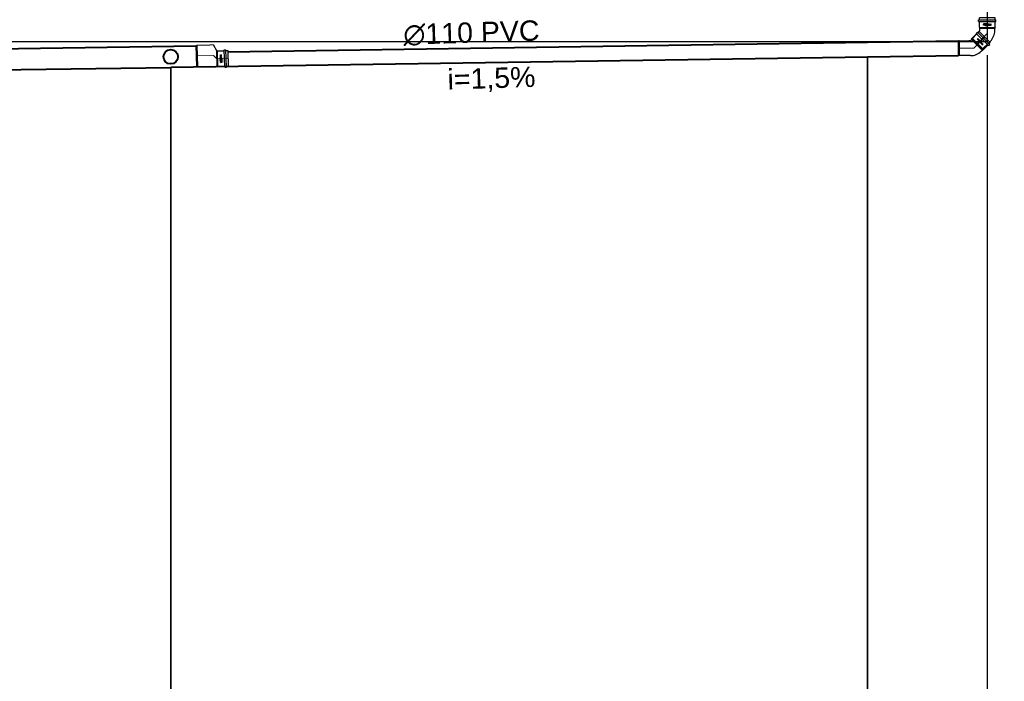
# Model space of a CAD drawing. Header units: inches. Extents: x -4581 to 28141, y -59678 to 5024.
# Tile 6 of 18: x 10693 to 11417, y 3743 to 4229. Entities that reach past the tile are written whole.
import ezdxf
from ezdxf.enums import TextEntityAlignment as Align
from ezdxf.lldxf.tags import DXFTag

# ---------------------------------------------------------------- set-up
doc = ezdxf.new("R2010")
doc.units = ezdxf.units.IN
doc.header["$MEASUREMENT"] = 0
for name, color, linetype, plot in [('3DCPCOLOR124', 152, 'Continuous', False), ('3DCPCOLOR242', 242, 'Continuous', False), ('CP_DETAL', 33, 'Continuous', False)]:
    doc.layers.add(name, color=color, linetype=linetype, plot=plot)
doc.layers.add('CP_AXISKA', color=7, linetype='DASHDOT', lineweight=15, plot=False)
doc.layers.add('IS - opis tabeli profilu', color=7, linetype='Continuous', lineweight=30)
doc.layers.add('IS - rury PVC DN160', color=134, linetype='Continuous', lineweight=30)
for name, color, linetype, true_color in [('IS_Sieci_na_profilu', 7, 'SOLID', 0x000000), ('IS_Tabelka_profilu', 7, 'SOLID', 0x000000), ('IS_Teren_proj', 7, 'SOLID', 0x000000)]:
    doc.layers.add(name, color=color, linetype=linetype, true_color=true_color)
doc.styles.add('CP_ATTR', font='ROMANS.SHX')
tags = doc.linetypes.add('DASHDOT', pattern=[20, 10, -5, 0, -5]).pattern_tags.tags
tags[10:11] = [DXFTag(74, 4), DXFTag(75, 0), DXFTag(340, '0'), DXFTag(46, 0.0), DXFTag(50, 0.0), DXFTag(44, 0.0), DXFTag(45, 0.0)]
tags[8:9] = [DXFTag(74, 4), DXFTag(75, 0), DXFTag(340, '0'), DXFTag(46, 0.0), DXFTag(50, 0.0), DXFTag(44, 0.0), DXFTag(45, 0.0)]
tags[6:7] = [DXFTag(74, 4), DXFTag(75, 0), DXFTag(340, '0'), DXFTag(46, 0.0), DXFTag(50, 0.0), DXFTag(44, 0.0), DXFTag(45, 0.0)]
tags[4:5] = [DXFTag(74, 4), DXFTag(75, 0), DXFTag(340, '0'), DXFTag(46, 0.0), DXFTag(50, 0.0), DXFTag(44, 0.0), DXFTag(45, 0.0)]
tags = doc.linetypes.add('SOLID', pattern=[10, 10, 0]).pattern_tags.tags
tags[6:7] = [DXFTag(74, 4), DXFTag(75, 0), DXFTag(340, '0'), DXFTag(46, 0.0), DXFTag(50, 0.0), DXFTag(44, 0.0), DXFTag(45, 0.0)]
tags[4:5] = [DXFTag(74, 4), DXFTag(75, 0), DXFTag(340, '0'), DXFTag(46, 0.0), DXFTag(50, 0.0), DXFTag(44, 0.0), DXFTag(45, 0.0)]

# ---------------------------------------------------------------- blocks, each defined once
blk = doc.blocks.new('2dmgn008_logo01')
at = {"layer": '3DCPCOLOR124'}
for p, q in [((-4, 7), (-5.1, 7)), ((-5.1, 7), (-5.1, 4.8)), ((-4, 5.1), (-4, 7)), ((-4, 3.8), (1.9, 3.8)), ((1.6, 4.8), (-3.7, 4.8)), ((1.9, 16.5), (-2.9, 16.5)), ((-2.9, 16.5), (-2.9, 15.5)), ((-2.9, 15.5), (1.6, 15.5)), ((1.6, 14.4), (-2.9, 14.4)), ((-2.9, 14.4), (-2.9, 13.4)), ((-2.9, 13.4), (1.6, 13.4)), ((1.6, 12.3), (-2.9, 12.3)), ((-2.9, 12.3), (-2.9, 11.3)), ((-2.9, 11.3), (1.9, 11.3)), ((-2.9, 9.6), (-2.9, 8.9)), ((-2.9, 8.9), (-1.9, 8.9)), ((1.6, 8.6), (-2.9, 8.6)), ((-2.9, 8.6), (-2.9, 7.5)), ((-2.9, 7.5), (1.9, 7.5)), ((-2.9, 5.9), (-2.9, 5.2)), ((-2.9, 5.2), (-1.9, 5.2)), ((1.9, 3.2), (-2.9, 3.2)), ((-2.9, 3.2), (-2.9, 2.2)), ((-2.9, 2.2), (1.6, 2.2)), ((1.6, 1.1), (-2.9, 1.1)), ((-2.9, 1.1), (-2.9, 0)), ((-2.9, 0), (1.9, 0)), ((1.9, 10.7), (-1.9, 10.7)), ((-1.9, 8.9), (-1.9, 9.4)), ((1.9, 7), (-1.9, 7)), ((-1.9, 5.2), (-1.9, 5.6)), ((-1.6, 9.6), (1.6, 9.6)), ((-1.6, 5.9), (1.6, 5.9)), ((1.9, 15.2), (1.9, 14.7)), ((1.9, 13.1), (1.9, 12.6)), ((1.9, 9.4), (1.9, 8.8)), ((1.9, 5.6), (1.9, 5.1)), ((1.9, 1.9), (1.9, 1.4)), ((2.9, 14.4), (2.9, 15.5)), ((2.9, 12.3), (2.9, 13.4)), ((2.9, 8.6), (2.9, 9.7)), ((2.9, 4.8), (2.9, 5.9)), ((2.9, 2.2), (2.9, 1.1)), ((-2.9, -1.6), (-2.9, -2.3)), ((-2.9, -2.3), (-1.9, -2.3)), ((1.6, -2.6), (-2.9, -2.6)), ((-2.9, -2.6), (-2.9, -3.1)), ((-2.9, -3.1), (-0.8, -3.7)), ((1.9, -0.5), (-1.9, -0.5)), ((-1.9, -2.3), (-1.9, -1.8)), ((-1.6, -1.6), (1.6, -1.6)), ((-0.8, -3.7), (1.9, -3.7)), ((1.9, -1.8), (1.9, -2.4)), ((2.9, -2.6), (2.9, -1.6))]:
    blk.add_line(p, q, dxfattribs=at)
for centre, radius, start, end in [((-4, 4.8), 1.06, 179.7393, 270), ((-3.7, 5.1), 0.264, 180, 269.9023), ((-1.9, 9.6), 1.07, 90, 180), ((-1.9, 5.9), 1.07, 90, 180), ((-1.6, 9.4), 0.246, 90, 184.1233), ((-1.6, 5.7), 0.246, 90, 184.0475), ((1.6, 15.2), 0.293, 359.5038, 90), ((1.6, 14.7), 0.291, 269.5684, 360), ((1.6, 13.1), 0.293, 359.5231, 90), ((1.6, 12.6), 0.293, 270, 359.9989), ((1.6, 9.4), 0.264, 0, 90), ((1.6, 8.8), 0.264, 270, 359.9349), ((1.6, 5.6), 0.264, 360, 90), ((1.6, 5.1), 0.264, 270, 0.0108), ((1.6, 1.9), 0.264, 0.076, 90), ((1.6, 1.4), 0.264, 270, 359.924), ((1.9, 15.5), 1.04, 359.8403, 90), ((1.9, 12.3), 1.04, 270, 0.0193), ((1.9, 9.6), 1.06, 0.4214, 90), ((1.9, 8.6), 1.07, 270.2822, 0), ((1.9, 5.9), 1.06, 360, 90), ((1.9, 4.8), 1.07, 270.2634, 0), ((1.9, 2.2), 1.06, 359.5786, 90), ((1.9, 1.1), 1.07, 270.2875, 359.9985), ((2.3, 14.4), 0.598, 296.5604, 0), ((2.3, 13.4), 0.608, 359.9807, 62.8223), ((-1.9, -1.6), 1.07, 90, 180), ((-1.6, -1.8), 0.246, 90, 184.1125), ((1.6, -1.8), 0.264, 360, 90.0217), ((1.6, -2.4), 0.264, 270, 359.9023), ((1.9, -1.6), 1.06, 359.5786, 90), ((1.9, -2.6), 1.06, 269.7048, 359.9999)]:
    blk.add_arc(centre, radius, start, end, dxfattribs=at)
at = {"layer": '3DCPCOLOR242'}
for p, q in [((-2.7, -3.9), (-4, -3.6)), ((0.1, -4.1), (-3.9, -3)), ((-0.1, -11.3), (-2.3, -10.7)), ((1.1, -7.7), (-1.9, -6.9)), ((-0.2, -15.9), (-1.9, -15.4)), ((1.1, -7.2), (-1.7, -6.4)), ((-1.7, -14.9), (-0.1, -15.3)), ((-0.2, -16), (-0.2, -15.9)), ((1.2, -16.2), (0.5, -16)), ((0.5, -16), (0.5, -16.3)), ((1.1, -7.7), (1.3, -7.7))]:
    blk.add_line(p, q, dxfattribs=at)
for centre, radius, start, end in [((-4.3, -3.1), 0.174, 139.4748, 200.5636), ((-4, -3), 0.481, 201.3248, 240.9013), ((-4.2, -3.2), 0.283, 75.9119, 135.9983), ((-4.2, -3.9), 0.981, 73.8123, 86.5171), ((-3.5, -1.9), 1.69, 243.7383, 254.2465), ((-2.4, -15.6), 0.816, 103.1873, 179.7099), ((-2.2, -15.6), 0.973, 181.2014, 240.279), ((-2.5, -4.5), 0.644, 111.1152, 163.4814), ((-2.1, -4.5), 0.997, 166.5679, 210.0987), ((-2.2, -7.1), 0.892, 155.0132, 214.6021), ((-2.3, -9.2), 0.816, 114.0643, 202.8694), ((-2.4, -10.8), 0.727, 106.1924, 195.3195), ((-2.2, -10.8), 0.883, 195.3773, 250.0682), ((-1.8, -12.7), 1.31, 133.9918, 256.4618), ((-0.6, -3.6), 2.73, 211.3213, 275.0445), ((-2.3, -7.1), 0.818, 103.0323, 153.3127), ((-2.3, -7.3), 0.748, 209.4433, 244.7552), ((-1.6, -8.9), 1.49, 201.6704, 231.3076), ((-2.5, -12), 0.293, 73.8428, 119.965), ((-2.6, -16.1), 0.301, 251.9271, 357.0444), ((-2.6, -7.3), 0.65, 265.6622, 285.525), ((-2, -10.2), 1.88, 87.1606, 107.9858), ((-2, -4.7), 0.539, 116.6161, 177.0208), ((-1.7, -4.6), 0.806, 185.9288, 229.5909), ((-2.2, -8.1), 1.79, 72.2958, 99.0736), ((-2.1, -7.2), 0.393, 146.9616, 189.5199), ((-2.3, -10.9), 0.21, 72.1488, 182.4676), ((-2.2, -10.9), 0.37, 183.0166, 240.6152), ((-2.5, -11.4), 0.207, 256.8723, 333.1047), ((-1.9, -12.8), 0.636, 127.3644, 245.5528), ((-2.3, -16.8), 1.99, 73.1785, 97.0679), ((-2.2, -15.7), 0.348, 90.0735, 226.6774), ((-2.1, -7.2), 0.357, 74.3202, 141.4853), ((-1.9, -7.1), 0.609, 195.1451, 225.7671), ((-2.5, -7.7), 0.265, 290.2377, 337.5291), ((-2, -9.4), 0.472, 98.7899, 190.5825), ((-1.5, -9.3), 0.981, 191.9389, 227.9356), ((-2.5, -12.1), 0.449, 8.7244, 76.0552), ((-2.6, -16.2), 0.279, 6.2924, 59.4251), ((-2.4, -7.7), 0.183, 21.5725, 49.116), ((-2.4, -11.4), 0.167, 6.0969, 51.2591), ((-2.7, -11.3), 0.433, 342.5093, 1.3278), ((-2.7, -11.7), 0.662, 310.1939, 332.4304), ((-1.9, -4.9), 0.776, 84.807, 112.5283), ((-0.8, -3.6), 2.14, 227.7681, 264.971), ((-2.5, -7.7), 0.249, 338.4303, 15.9164), ((-2.7, -18.5), 3.22, 74.17, 79.8915), ((-0.6, -8), 2.56, 233.5529, 269.0169), ((-2, -13.1), 0.234, 234.8638, 292.3727), ((-1.8, -13.2), 0.719, 250.748, 317.7481), ((-2.3, -8), 1.19, 72.2691, 76.7646), ((-1.8, -10.9), 2.01, 44.3614, 97.334), ((-2, -11.1), 2.72, 40.2365, 88.5461), ((-2.3, -12.7), 0.729, 297.3533, 322.4271), ((-2.1, -7.2), 2.99, 66.1532, 85.5553), ((-3.2, -12.1), 1.85, 323.4917, 337.6276), ((-0.6, -13.1), 0.918, 120.9833, 158.9397), ((-4.6, -11.4), 4.03, 325.4422, 333.8801), ((-0.8, -13), 0.784, 70.6597, 109.7335), ((-0.8, -4.4), 1.34, 263.8725, 286.5282), ((0.3, -13.9), 1.45, 136.2371, 152.793), ((-1.9, -6.3), 2.13, 46.5165, 60.5203), ((-0.6, -13.1), 0.24, 82.5025, 118.5044), ((-0.6, -10), 0.492, 264.1111, 2.3117), ((-0.7, -13.4), 0.557, 329.5041, 78.2517), ((-1.1, -5.4), 0.961, 11.1112, 45.4314), ((-0.6, -5.3), 0.455, 294.1682, 9.8383), ((-0.9, -13.5), 1.23, 313.6171, 74.8695), ((1.1, -14.9), 1.81, 138.3177, 150.3499), ((-0.3, -14.1), 0.179, 156.2477, 208.0662), ((0, -13.9), 0.536, 211.3544, 244.0918), ((-0.4, -5.5), 0.842, 271.3477, 20.708), ((-0.9, -10.1), 0.755, 5.4784, 47.2661), ((-0.1, -14.1), 0.258, 239.0032, 288.6059), ((0.5, -16), 0.659, 177.1591, 197.9713), ((0.1, -10.3), 1.05, 255.0292, 275.2543), ((0.1, -15), 0.202, 99.2605, 177.5229), ((-21.3, -14), 21.2, 356.5514, 357.4519), ((0.3, -16.2), 0.401, 190.3294, 250.4785), ((0.3, -3.8), 0.817, 249.4862, 262.6491), ((-1.3, -5.9), 1.81, 22.396, 45.5071), ((-0.3, -10.2), 0.698, 293.2831, 345.067), ((0, -11.3), 0.454, 64.2567, 85.1843), ((0, -15.4), 0.621, 76.0627, 90.1224), ((-0.1, -4.6), 0.557, 50.0147, 70.9143), ((0.2, -4.3), 0.318, 263.6249, 288.2785), ((-0.9, -10.2), 1.29, 351.8443, 42.4547), ((0.2, -16.2), 0.393, 256.6965, 303.221), ((0, -11.2), 0.401, 23.6929, 71.5015), ((0.2, -11.2), 0.197, 270.9468, 310.5631), ((0.2, -15.1), 0.29, 45.8106, 81.4207), ((0.1, -4.4), 0.288, 10.0108, 50.8567), ((0.2, -4.5), 0.156, 287.1813, 350.1927), ((0, -4.5), 0.37, 349.838, 10.0295), ((0.2, -11.2), 0.243, 323.0875, 22.1003), ((-0.2, -15.3), 0.664, 5.0301, 36.7596), ((0.3, -16.3), 0.182, 308.0482, 0.8125), ((9.7, -15), 9.21, 181.6129, 183.265), ((-1.8, -25.8), 10.6, 74.8748, 77.6862), ((0.7, -16.5), 0.942, 56.6561, 73.6716), ((0.6, -8.4), 1.34, 58.7801, 70.7325), ((1.2, -16.1), 0.134, 265.2447, 321.7201), ((1.2, -7.5), 0.301, 17.9179, 59.9943), ((1.1, -7.5), 0.33, 314.2018, 5.594), ((1.3, -7.6), 0.133, 265.1659, 303.5871), ((1.1, -16), 0.3, 13.2728, 58.0446), ((1, -15.9), 0.408, 326.7373, 2.2392)]:
    blk.add_arc(centre, radius, start, end, dxfattribs=at)
blk = doc.blocks.new('2d_mgphtp_0204_55f04kf_ad6na7')
for p, q in [((-14.9, 5.3), (-14.12, 5.5)), ((-14.9, 5.3), (-14.9, -10.3)), ((-4.9, 5.5), (-14.12, 5.5)), ((-4.9, 5.5), (0, 5.5)), ((0.62, 5.81), (0, 5.5)), ((0.62, 5.81), (5.6, 5.81)), ((5.6, 6.4), (5.6, -6.4)), ((5.6, 6.4), (6.85, 6.4)), ((6.85, 6.4), (6.85, -6.4)), ((6.85, 5.81), (8.1, 5.81)), ((8.1, -5.81), (8.1, 5.81)), ((-2.45, -10.5), (0, -5.5)), ((0.62, -5.81), (0, -5.5)), ((0.62, -5.81), (5.6, -5.81)), ((5.6, -6.4), (6.85, -6.4)), ((6.85, -5.81), (8.1, -5.81)), ((-14.9, -10.3), (-14.12, -10.5)), ((-14.12, -10.5), (-4.9, -10.5)), ((-4.9, -10.5), (-2.45, -10.5))]:
    blk.add_line(p, q)
at = {"layer": 'CP_AXISKA'}
for p, q in [((-2.45, -2.5), (0, 0)), ((0, 0), (8.1, 0)), ((-14.9, -2.5), (-2.45, -2.5))]:
    blk.add_line(p, q, dxfattribs=at)
at = {"layer": 'CP_DETAL'}
for p, q in [((-14.12, 5.5), (-14.12, -10.5)), ((0, 5.5), (0, -5.5)), ((0, -5.5), (0, 5.5)), ((0.62, 5.81), (0.62, -5.81))]:
    blk.add_line(p, q, dxfattribs=at)
at = {"xscale": 0.16274509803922, "yscale": 0.17297297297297}
blk.add_blockref('2dmgn008_logo01', (3.11, 0), dxfattribs=at)
at = {"linetype": 'ByBlock', "style": 'CP_ATTR', "flags": 9}
for tag in ['DN', 'WEIGHT', 'MATERIAL', 'DIMS', 'OTHER', 'CHARACTER', 'PRODUCER', 'ORDER-NO', 'PRODUCT-TYPE', 'ARTICLE', 'GROUP', 'NUMBER', 'NAME']:
    blk.add_attdef(tag, text='', height=0.00005, dxfattribs=at).set_placement((-14.9, -10.5), align=Align.MIDDLE_LEFT)
blk = doc.blocks.new('2dmgn002_logo01')
at = {"layer": '3DCPCOLOR124'}
for p, q in [((-4, 7), (-5.1, 7)), ((-5.1, 7), (-5.1, 4.8)), ((-4, 5.1), (-4, 7)), ((-4, 3.8), (1.9, 3.8)), ((1.6, 4.8), (-3.7, 4.8)), ((1.9, 16.5), (-2.9, 16.5)), ((-2.9, 16.5), (-2.9, 15.5)), ((-2.9, 15.5), (1.6, 15.5)), ((1.6, 14.4), (-2.9, 14.4)), ((-2.9, 14.4), (-2.9, 13.4)), ((-2.9, 13.4), (1.6, 13.4)), ((1.6, 12.3), (-2.9, 12.3)), ((-2.9, 12.3), (-2.9, 11.3)), ((-2.9, 11.3), (1.9, 11.3)), ((-2.9, 9.6), (-2.9, 8.9)), ((-2.9, 8.9), (-1.9, 8.9)), ((1.6, 8.6), (-2.9, 8.6)), ((-2.9, 8.6), (-2.9, 7.5)), ((-2.9, 7.5), (1.9, 7.5)), ((-2.9, 5.9), (-2.9, 5.2)), ((-2.9, 5.2), (-1.9, 5.2)), ((1.9, 3.2), (-2.9, 3.2)), ((-2.9, 3.2), (-2.9, 2.2)), ((-2.9, 2.2), (1.6, 2.2)), ((1.6, 1.1), (-2.9, 1.1)), ((-2.9, 1.1), (-2.9, 0)), ((-2.9, 0), (1.9, 0)), ((1.9, 10.7), (-1.9, 10.7)), ((-1.9, 8.9), (-1.9, 9.4)), ((1.9, 7), (-1.9, 7)), ((-1.9, 5.2), (-1.9, 5.6)), ((-1.6, 9.6), (1.6, 9.6)), ((-1.6, 5.9), (1.6, 5.9)), ((1.9, 15.2), (1.9, 14.7)), ((1.9, 13.1), (1.9, 12.6)), ((1.9, 9.4), (1.9, 8.8)), ((1.9, 5.6), (1.9, 5.1)), ((1.9, 1.9), (1.9, 1.4)), ((2.9, 14.4), (2.9, 15.5)), ((2.9, 12.3), (2.9, 13.4)), ((2.9, 8.6), (2.9, 9.7)), ((2.9, 4.8), (2.9, 5.9)), ((2.9, 2.2), (2.9, 1.1)), ((-2.9, -1.6), (-2.9, -2.3)), ((-2.9, -2.3), (-1.9, -2.3)), ((1.6, -2.6), (-2.9, -2.6)), ((-2.9, -2.6), (-2.9, -3.1)), ((-2.9, -3.1), (-0.8, -3.7)), ((1.9, -0.5), (-1.9, -0.5)), ((-1.9, -2.3), (-1.9, -1.8)), ((-1.6, -1.6), (1.6, -1.6)), ((-0.8, -3.7), (1.9, -3.7)), ((1.9, -1.8), (1.9, -2.4)), ((2.9, -2.6), (2.9, -1.6))]:
    blk.add_line(p, q, dxfattribs=at)
for centre, radius, start, end in [((-4, 4.8), 1.06, 179.7393, 270), ((-3.7, 5.1), 0.264, 180, 269.9023), ((-1.9, 9.6), 1.07, 90, 180), ((-1.9, 5.9), 1.07, 90, 180), ((-1.6, 9.4), 0.246, 90, 184.1233), ((-1.6, 5.7), 0.246, 90, 184.0475), ((1.6, 15.2), 0.293, 359.5038, 90), ((1.6, 14.7), 0.291, 269.5684, 360), ((1.6, 13.1), 0.293, 359.5231, 90), ((1.6, 12.6), 0.293, 270, 359.9989), ((1.6, 9.4), 0.264, 0, 90), ((1.6, 8.8), 0.264, 270, 359.9349), ((1.6, 5.6), 0.264, 360, 90), ((1.6, 5.1), 0.264, 270, 0.0108), ((1.6, 1.9), 0.264, 0.076, 90), ((1.6, 1.4), 0.264, 270, 359.924), ((1.9, 15.5), 1.04, 359.8403, 90), ((1.9, 12.3), 1.04, 270, 0.0193), ((1.9, 9.6), 1.06, 0.4214, 90), ((1.9, 8.6), 1.07, 270.2822, 0), ((1.9, 5.9), 1.06, 360, 90), ((1.9, 4.8), 1.07, 270.2634, 0), ((1.9, 2.2), 1.06, 359.5786, 90), ((1.9, 1.1), 1.07, 270.2875, 359.9985), ((2.3, 14.4), 0.598, 296.5604, 0), ((2.3, 13.4), 0.608, 359.9807, 62.8223), ((-1.9, -1.6), 1.07, 90, 180), ((-1.6, -1.8), 0.246, 90, 184.1125), ((1.6, -1.8), 0.264, 360, 90.0217), ((1.6, -2.4), 0.264, 270, 359.9023), ((1.9, -1.6), 1.06, 359.5786, 90), ((1.9, -2.6), 1.06, 269.7048, 359.9999)]:
    blk.add_arc(centre, radius, start, end, dxfattribs=at)
at = {"layer": '3DCPCOLOR242'}
for p, q in [((-2.7, -3.9), (-4, -3.6)), ((0.1, -4.1), (-3.9, -3)), ((-0.1, -11.3), (-2.3, -10.7)), ((1.1, -7.7), (-1.9, -6.9)), ((-0.2, -15.9), (-1.9, -15.4)), ((1.1, -7.2), (-1.7, -6.4)), ((-1.7, -14.9), (-0.1, -15.3)), ((-0.2, -16), (-0.2, -15.9)), ((1.2, -16.2), (0.5, -16)), ((0.5, -16), (0.5, -16.3)), ((1.1, -7.7), (1.3, -7.7))]:
    blk.add_line(p, q, dxfattribs=at)
for centre, radius, start, end in [((-4.3, -3.1), 0.174, 139.4748, 200.5636), ((-4, -3), 0.481, 201.3248, 240.9013), ((-4.2, -3.2), 0.283, 75.9119, 135.9983), ((-4.2, -3.9), 0.981, 73.8123, 86.5171), ((-3.5, -1.9), 1.69, 243.7383, 254.2465), ((-2.4, -15.6), 0.816, 103.1873, 179.7099), ((-2.2, -15.6), 0.973, 181.2014, 240.279), ((-2.5, -4.5), 0.644, 111.1152, 163.4814), ((-2.1, -4.5), 0.997, 166.5679, 210.0987), ((-2.2, -7.1), 0.892, 155.0132, 214.6021), ((-2.3, -9.2), 0.816, 114.0643, 202.8694), ((-2.4, -10.8), 0.727, 106.1924, 195.3195), ((-2.2, -10.8), 0.883, 195.3773, 250.0682), ((-1.8, -12.7), 1.31, 133.9918, 256.4618), ((-0.6, -3.6), 2.73, 211.3213, 275.0445), ((-2.3, -7.1), 0.818, 103.0323, 153.3127), ((-2.3, -7.3), 0.748, 209.4433, 244.7552), ((-1.6, -8.9), 1.49, 201.6704, 231.3076), ((-2.5, -12), 0.293, 73.8428, 119.965), ((-2.6, -16.1), 0.301, 251.9271, 357.0444), ((-2.6, -7.3), 0.65, 265.6622, 285.525), ((-2, -10.2), 1.88, 87.1606, 107.9858), ((-2, -4.7), 0.539, 116.6161, 177.0208), ((-1.7, -4.6), 0.806, 185.9288, 229.5909), ((-2.2, -8.1), 1.79, 72.2958, 99.0736), ((-2.1, -7.2), 0.393, 146.9616, 189.5199), ((-2.3, -10.9), 0.21, 72.1488, 182.4676), ((-2.2, -10.9), 0.37, 183.0166, 240.6152), ((-2.5, -11.4), 0.207, 256.8723, 333.1047), ((-1.9, -12.8), 0.636, 127.3644, 245.5528), ((-2.3, -16.8), 1.99, 73.1785, 97.0679), ((-2.2, -15.7), 0.348, 90.0735, 226.6774), ((-2.1, -7.2), 0.357, 74.3202, 141.4853), ((-1.9, -7.1), 0.609, 195.1451, 225.7671), ((-2.5, -7.7), 0.265, 290.2377, 337.5291), ((-2, -9.4), 0.472, 98.7899, 190.5825), ((-1.5, -9.3), 0.981, 191.9389, 227.9356), ((-2.5, -12.1), 0.449, 8.7244, 76.0552), ((-2.6, -16.2), 0.279, 6.2924, 59.4251), ((-2.4, -7.7), 0.183, 21.5725, 49.116), ((-2.4, -11.4), 0.167, 6.0969, 51.2591), ((-2.7, -11.3), 0.433, 342.5093, 1.3278), ((-2.7, -11.7), 0.662, 310.1939, 332.4304), ((-1.9, -4.9), 0.776, 84.807, 112.5283), ((-0.8, -3.6), 2.14, 227.7681, 264.971), ((-2.5, -7.7), 0.249, 338.4303, 15.9164), ((-2.7, -18.5), 3.22, 74.17, 79.8915), ((-0.6, -8), 2.56, 233.5529, 269.0169), ((-2, -13.1), 0.234, 234.8638, 292.3727), ((-1.8, -13.2), 0.719, 250.748, 317.7481), ((-2.3, -8), 1.19, 72.2691, 76.7646), ((-1.8, -10.9), 2.01, 44.3614, 97.334), ((-2, -11.1), 2.72, 40.2365, 88.5461), ((-2.3, -12.7), 0.729, 297.3533, 322.4271), ((-2.1, -7.2), 2.99, 66.1532, 85.5553), ((-3.2, -12.1), 1.85, 323.4917, 337.6276), ((-0.6, -13.1), 0.918, 120.9833, 158.9397), ((-4.6, -11.4), 4.03, 325.4422, 333.8801), ((-0.8, -13), 0.784, 70.6597, 109.7335), ((-0.8, -4.4), 1.34, 263.8725, 286.5282), ((0.3, -13.9), 1.45, 136.2371, 152.793), ((-1.9, -6.3), 2.13, 46.5165, 60.5203), ((-0.6, -13.1), 0.24, 82.5025, 118.5044), ((-0.6, -10), 0.492, 264.1111, 2.3117), ((-0.7, -13.4), 0.557, 329.5041, 78.2517), ((-1.1, -5.4), 0.961, 11.1112, 45.4314), ((-0.6, -5.3), 0.455, 294.1682, 9.8383), ((-0.9, -13.5), 1.23, 313.6171, 74.8695), ((1.1, -14.9), 1.81, 138.3177, 150.3499), ((-0.3, -14.1), 0.179, 156.2477, 208.0662), ((0, -13.9), 0.536, 211.3544, 244.0918), ((-0.4, -5.5), 0.842, 271.3477, 20.708), ((-0.9, -10.1), 0.755, 5.4784, 47.2661), ((-0.1, -14.1), 0.258, 239.0032, 288.6059), ((0.5, -16), 0.659, 177.1591, 197.9713), ((0.1, -10.3), 1.05, 255.0292, 275.2543), ((0.1, -15), 0.202, 99.2605, 177.5229), ((-21.3, -14), 21.2, 356.5514, 357.4519), ((0.3, -16.2), 0.401, 190.3294, 250.4785), ((0.3, -3.8), 0.817, 249.4862, 262.6491), ((-1.3, -5.9), 1.81, 22.396, 45.5071), ((-0.3, -10.2), 0.698, 293.2831, 345.067), ((0, -11.3), 0.454, 64.2567, 85.1843), ((0, -15.4), 0.621, 76.0627, 90.1224), ((-0.1, -4.6), 0.557, 50.0147, 70.9143), ((0.2, -4.3), 0.318, 263.6249, 288.2785), ((-0.9, -10.2), 1.29, 351.8443, 42.4547), ((0.2, -16.2), 0.393, 256.6965, 303.221), ((0, -11.2), 0.401, 23.6929, 71.5015), ((0.2, -11.2), 0.197, 270.9468, 310.5631), ((0.2, -15.1), 0.29, 45.8106, 81.4207), ((0.1, -4.4), 0.288, 10.0108, 50.8567), ((0.2, -4.5), 0.156, 287.1813, 350.1927), ((0, -4.5), 0.37, 349.838, 10.0295), ((0.2, -11.2), 0.243, 323.0875, 22.1003), ((-0.2, -15.3), 0.664, 5.0301, 36.7596), ((0.3, -16.3), 0.182, 308.0482, 0.8125), ((9.7, -15), 9.21, 181.6129, 183.265), ((-1.8, -25.8), 10.6, 74.8748, 77.6862), ((0.7, -16.5), 0.942, 56.6561, 73.6716), ((0.6, -8.4), 1.34, 58.7801, 70.7325), ((1.2, -16.1), 0.134, 265.2447, 321.7201), ((1.2, -7.5), 0.301, 17.9179, 59.9943), ((1.1, -7.5), 0.33, 314.2018, 5.594), ((1.3, -7.6), 0.133, 265.1659, 303.5871), ((1.1, -16), 0.3, 13.2728, 58.0446), ((1, -15.9), 0.408, 326.7373, 2.2392)]:
    blk.add_arc(centre, radius, start, end, dxfattribs=at)
blk = doc.blocks.new('2d_mgphtp_0111_s2wtog_f6ow5t4')
for p, q in [((-3.7, 4.46), (-0.47, 7.69)), ((-0.92, 8.13), (-0.04, 9.02)), ((-0.92, 8.13), (8.13, -0.92)), ((-0.04, 9.02), (9.02, -0.04)), ((0.41, 8.57), (1.29, 9.45)), ((9.45, 1.29), (1.29, 9.45)), ((-13.42, 2.74), (-13.96, 2.61)), ((-13.96, -8.12), (-13.96, 2.61)), ((-13.42, 2.74), (-6.36, 2.74)), ((-5.04, 2.74), (-6.36, 2.74)), ((-5.04, 2.74), (-3.89, 3.89)), ((-3.7, 4.46), (-3.89, 3.89)), ((8.57, 0.41), (9.45, 1.29)), ((2.74, -5.04), (3.89, -3.89)), ((4.46, -3.7), (3.89, -3.89)), ((4.46, -3.7), (7.69, -0.47)), ((8.13, -0.92), (9.02, -0.04)), ((-13.42, -8.26), (-13.96, -8.12)), ((-6.36, -8.26), (-13.42, -8.26)), ((-5.04, -8.26), (-6.36, -8.26))]:
    blk.add_line(p, q)
blk.add_arc((-5.04, 2.74), 11, 270, 315)
at = {"layer": 'CP_AXISKA'}
for p, q in [((5.37, 5.37), (-2.76, -2.76)), ((-2.76, -2.76), (-13.96, -2.76))]:
    blk.add_line(p, q, dxfattribs=at)
at = {"layer": 'CP_DETAL'}
for p, q in [((-13.42, 2.74), (-13.42, -8.26)), ((-3.89, 3.89), (3.89, -3.89)), ((3.89, -3.89), (-3.89, 3.89)), ((-3.7, 4.46), (4.46, -3.7))]:
    blk.add_line(p, q, dxfattribs=at)
at = {"xscale": 0.14901960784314, "yscale": 0.17066666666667, "rotation": 45}
blk.add_blockref('2dmgn002_logo01', (1.99, 1.99), dxfattribs=at)
at = {"linetype": 'ByBlock', "style": 'CP_ATTR', "flags": 9}
for tag in ['DN', 'WEIGHT', 'MATERIAL', 'DIMS', 'OTHER', 'CHARACTER', 'PRODUCER', 'ORDER-NO', 'PRODUCT-TYPE', 'ARTICLE', 'GROUP', 'NUMBER', 'NAME']:
    blk.add_attdef(tag, text='', height=0.00005, dxfattribs=at).set_placement((-13.96, -8.26), align=Align.MIDDLE_LEFT)

msp = doc.modelspace()

# ---------------------------------------------------------------- linework, layer by layer
at = {"layer": 'IS_Sieci_na_profilu', "color": 34, "lineweight": 40}
for p, q in [((10846.04, 4205.07), (11316.25, 4212.12)), ((11316.25, 4212.12), (11383.06, 4213.12)), ((10660.25, 4207.07), (10822.9, 4209.5)), ((10804.25, 4193.76), (11316.25, 4201.44)), ((11316.25, 4201.44), (11383.06, 4202.44)), ((10660.25, 4191.54), (10804.25, 4193.69))]:
    msp.add_line(p, q, dxfattribs=at)
msp.add_circle((10804.16, 4201.47), 5.3, dxfattribs=at)
at = {"layer": 'IS_Tabelka_profilu'}
for p, q in [((11316.25, 4201.44), (11316.25, 3116.78)), ((11316.25, 3116.78), (11316.25, 4201.44)), ((11404.25, 4202.75), (11404.25, 3116.78)), ((10804.25, 4193.76), (10804.25, 3116.78)), ((10804.25, 3116.78), (10804.25, 4193.76))]:
    msp.add_line(p, q, dxfattribs=at)
at = {"layer": 'IS_Teren_proj'}
for p, q in [((11404.25, 4287.78), (11404.25, 4212.78)), ((10660.25, 4212.78), (10804.25, 4212.78)), ((10804.25, 4212.78), (11316.25, 4212.78)), ((11316.25, 4212.78), (11404.25, 4212.78))]:
    msp.add_line(p, q, dxfattribs=at)

# ---------------------------------------------------------------- block references
at = {"layer": 'IS - rury PVC DN160', "color": 42, "rotation": 45}
msp.add_blockref('2d_mgphtp_0111_s2wtog_f6ow5t4', (11404.22, 4222.38), dxfattribs=at)
at = {"layer": 'IS - rury PVC DN160', "color": 42}
msp.add_blockref('2d_mgphtp_0111_s2wtog_f6ow5t4', (11397.02, 4210.56), dxfattribs=at)
at = {"layer": 'IS - rury PVC DN160', "color": 42, "yscale": -1, "rotation": 1.655040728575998}
msp.add_blockref('2d_mgphtp_0204_55f04kf_ad6na7', (10838.09, 4199.98), dxfattribs=at)

# ---------------------------------------------------------------- texts
at = {"layer": 'IS - opis tabeli profilu', "char_height": 15, "width": 274.4721, "attachment_point": 7, "rotation": 1.78882}
for s, insert in [('{\\fArial|b0|i0|c238|p0;∅110 PVC\\Ftxt.shx|c238; }', (10975.34, 4209.29, 0)), ('{\\fArial|b0|i0|c238|p0;i=1,5%}', (11007.86, 4174.57, 0))]:
    msp.add_mtext(s, dxfattribs=dict(at, insert=insert))

doc.saveas('drawing.dxf')
